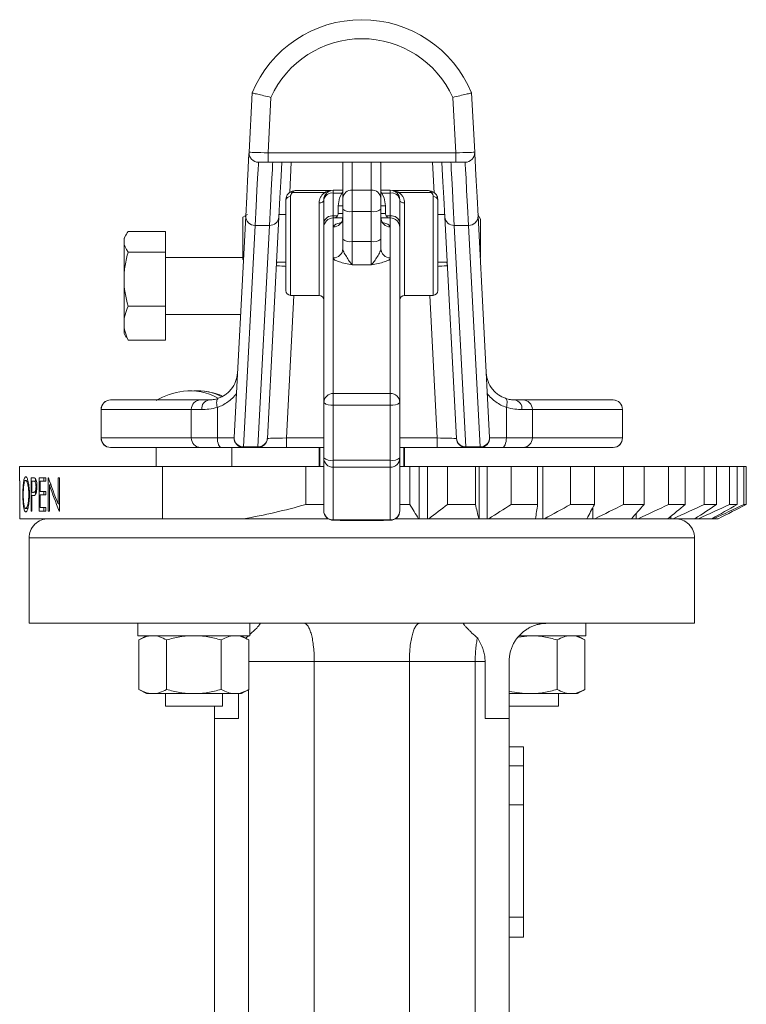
# Model space of a CAD drawing. Header units: millimetres. Extents: x 16 to 396, y -32 to 383.
# Tile 9 of 9: x 320 to 396, y 279 to 383. Entities that reach past the tile are written whole.
import ezdxf

# ---------------------------------------------------------------- set-up
doc = ezdxf.new("R2010")
doc.units = ezdxf.units.MM

msp = doc.modelspace()

# ---------------------------------------------------------------- linework, layer by layer
at = {"color": 7, "linetype": 'Continuous', "lineweight": 15}
for p, q in [((343.75, 368.67), (344.08, 374.91)), ((346.06, 374.45), (345.75, 368.62)), ((365.5, 368.62), (365.19, 374.45)), ((367.17, 374.91), (367.5, 368.67)), ((345.75, 368.62), (365.5, 368.62)), ((345.75, 367.62), (345.75, 368.62)), ((365.5, 367.62), (365.5, 368.62)), ((345.75, 367.62), (344.75, 367.62)), ((365.5, 367.62), (345.75, 367.62)), ((353.62, 367.32), (353.62, 367.62)), ((353.62, 363.82), (353.62, 367.32)), ((357.62, 367.62), (357.62, 367.32)), ((357.62, 367.32), (357.62, 363.82)), ((366.5, 367.62), (365.5, 367.62)), ((348.62, 364.64), (352.36, 364.64)), ((352.62, 364.38), (352.62, 364.67)), ((352.62, 364.67), (353.62, 364.67)), ((354.62, 364.69), (354.62, 362.45)), ((354.62, 364.69), (356.62, 364.69)), ((356.62, 362.45), (356.62, 364.69)), ((357.62, 364.67), (358.62, 364.67)), ((358.62, 364.38), (358.62, 364.67)), ((358.89, 364.64), (362.62, 364.64)), ((347.62, 354.12), (347.62, 363.64)), ((351.72, 364.44), (348.32, 364.44)), ((351.62, 361.27), (351.62, 363.67)), ((352.62, 364.38), (352.62, 361.98)), ((353.62, 362.7), (353.62, 363.82)), ((357.62, 363.82), (357.62, 362.7)), ((358.62, 361.98), (358.62, 364.38)), ((362.92, 364.44), (359.52, 364.44)), ((359.62, 363.67), (359.62, 361.27)), ((363.62, 363.64), (363.62, 354.12)), ((353.12, 363.03), (353.12, 362.23)), ((353.62, 359.54), (353.62, 362.7)), ((357.62, 362.7), (357.62, 359.54)), ((358.12, 362.23), (358.12, 363.03)), ((342.18, 338.67), (343.4, 361.96)), ((343.6, 362.12), (343.1, 361.83)), ((343.1, 357.41), (343.1, 361.83)), ((346.9, 361.86), (345.68, 338.57)), ((347.62, 362.12), (346.91, 362.12)), ((352.62, 361.76), (352.62, 360.81)), ((352.62, 361.76), (353.6, 361.76)), ((354.62, 362.45), (356.62, 362.45)), ((354.62, 362.45), (354.62, 359.28)), ((356.62, 359.28), (356.62, 362.45)), ((357.64, 361.76), (358.62, 361.76)), ((358.62, 360.81), (358.62, 361.76)), ((364.33, 362.12), (363.62, 362.12)), ((365.57, 338.57), (364.35, 361.86)), ((368.1, 361.62), (367.81, 362.12)), ((367.85, 361.96), (369.07, 338.67)), ((368.1, 361.62), (368.1, 357.62)), ((344.4, 360.98), (343.18, 337.69)), ((344.4, 360.98), (345.9, 360.98)), ((344.68, 337.69), (345.9, 360.98)), ((351.62, 361.27), (351.62, 360.76)), ((351.62, 342.34), (351.62, 360.76)), ((352.62, 360.81), (352.62, 357.56)), ((358.62, 357.56), (358.62, 360.81)), ((359.62, 360.76), (359.62, 361.27)), ((359.62, 360.76), (359.62, 342.34)), ((365.35, 360.98), (366.85, 360.98)), ((365.35, 360.98), (366.57, 337.69)), ((368.07, 337.69), (366.85, 360.98)), ((330.84, 360.04), (330.6, 359.62)), ((330.6, 359.62), (330.6, 359.26)), ((334.97, 360.33), (331.04, 360.33)), ((334.97, 360.33), (334.97, 358.18)), ((353.62, 358.53), (353.62, 359.54)), ((357.62, 359.54), (357.62, 358.53)), ((330.6, 359.26), (330.6, 355.33)), ((354.62, 359.28), (354.62, 356.84)), ((354.62, 359.28), (356.62, 359.28)), ((356.62, 356.84), (356.62, 359.28)), ((334.97, 358.18), (331.04, 358.18)), ((334.97, 358.18), (334.97, 352.47)), ((343.1, 357.62), (334.97, 357.62)), ((343.1, 357.41), (343.16, 357.37)), ((352.62, 357.56), (352.62, 343.3)), ((358.62, 343.3), (358.62, 357.56)), ((347.62, 357.12), (346.65, 357.12)), ((354.62, 356.84), (356.62, 356.84)), ((364.6, 357.12), (363.62, 357.12)), ((330.6, 355.33), (330.6, 350.69)), ((348.12, 353.62), (351.12, 353.62)), ((360.12, 353.62), (363.12, 353.62)), ((334.97, 352.47), (331.04, 352.47)), ((334.97, 352.47), (334.97, 348.9)), ((334.97, 351.62), (342.86, 351.62)), ((330.6, 350.69), (330.6, 349.62)), ((330.6, 349.62), (330.84, 349.2)), ((330.9, 349.23), (331.04, 348.9)), ((334.97, 348.9), (331.04, 348.9)), ((352.62, 342.08), (352.62, 343.3)), ((352.62, 343.3), (358.62, 343.3)), ((358.62, 342.08), (358.62, 343.3)), ((329.19, 342.62), (338.66, 342.62)), ((338.66, 342.62), (339.54, 342.62)), ((340.42, 341.84), (340.42, 338.62)), ((351.62, 336.53), (351.62, 342.34)), ((358.62, 342.08), (352.62, 342.08)), ((352.62, 342.08), (352.62, 336.28)), ((358.62, 336.28), (358.62, 342.08)), ((359.62, 342.34), (359.62, 336.53)), ((370.83, 341.84), (370.83, 338.62)), ((371.71, 342.62), (372.58, 342.62)), ((372.58, 342.62), (382.05, 342.62)), ((328.19, 341.62), (328.19, 338.62)), ((337.68, 341.62), (328.21, 341.62)), ((328.21, 341.62), (328.21, 338.62)), ((337.68, 341.62), (337.68, 338.62)), ((338.78, 341.62), (337.68, 341.62)), ((373.57, 341.62), (372.47, 341.62)), ((373.57, 341.62), (373.57, 338.62)), ((383.04, 341.62), (373.57, 341.62)), ((383.04, 338.62), (383.04, 341.62)), ((383.05, 338.62), (383.05, 341.62)), ((328.21, 338.62), (337.68, 338.62)), ((337.68, 338.62), (340.42, 338.62)), ((340.42, 338.62), (342.18, 338.62)), ((343.18, 337.69), (344.68, 337.69)), ((343.18, 337.69), (343.18, 337.62)), ((344.68, 337.69), (344.68, 337.62)), ((347.68, 337.62), (347.68, 338.62)), ((363.56, 337.62), (363.56, 338.62)), ((366.57, 337.69), (368.07, 337.69)), ((366.57, 337.62), (366.57, 337.69)), ((368.07, 337.62), (368.07, 337.69)), ((369.07, 338.62), (370.83, 338.62)), ((370.83, 338.62), (373.57, 338.62)), ((373.57, 338.62), (383.04, 338.62)), ((338.66, 337.62), (329.19, 337.62)), ((333.97, 337.62), (333.97, 335.62)), ((340.85, 337.62), (338.66, 337.62)), ((343.18, 337.62), (340.85, 337.62)), ((341.93, 335.62), (341.93, 337.62)), ((344.68, 337.62), (343.18, 337.62)), ((347.68, 337.62), (344.68, 337.62)), ((351.62, 337.62), (347.68, 337.62)), ((351.12, 335.62), (351.12, 337.62)), ((351.21, 337.62), (351.21, 335.62)), ((363.56, 337.62), (359.62, 337.62)), ((360.03, 335.62), (360.03, 337.62)), ((360.12, 337.62), (360.12, 335.62)), ((366.57, 337.62), (363.56, 337.62)), ((368.07, 337.62), (366.57, 337.62)), ((370.39, 337.62), (368.07, 337.62)), ((372.58, 337.62), (370.39, 337.62)), ((382.05, 337.62), (372.58, 337.62)), ((319.62, 335.62), (319.62, 334.12)), ((319.62, 335.62), (334.64, 335.62)), ((334.64, 335.62), (334.64, 330.12)), ((349.72, 335.62), (334.64, 335.62)), ((349.72, 335.62), (349.72, 331.62)), ((349.72, 335.62), (351.62, 335.62)), ((351.62, 330.99), (351.62, 336.53)), ((352.62, 336.28), (358.62, 336.28)), ((359.62, 336.53), (359.62, 330.99)), ((359.62, 335.62), (360.68, 335.62)), ((360.68, 335.62), (360.68, 331.62)), ((361.65, 335.62), (360.68, 335.62)), ((361.65, 335.62), (361.65, 330.12)), ((361.65, 335.62), (362.54, 335.62)), ((362.54, 335.62), (362.54, 330.12)), ((362.54, 335.62), (364.62, 335.62)), ((364.62, 335.62), (364.62, 331.62)), ((364.62, 335.62), (367.58, 335.62)), ((367.58, 335.62), (367.58, 331.62)), ((367.95, 335.62), (367.58, 335.62)), ((367.95, 335.62), (367.95, 330.12)), ((367.95, 335.62), (368.8, 335.62)), ((368.8, 335.62), (368.8, 330.12)), ((368.8, 335.62), (371.34, 335.62)), ((371.34, 335.62), (371.34, 331.62)), ((371.34, 335.62), (374.12, 335.62)), ((374.12, 335.62), (374.12, 331.62)), ((374.12, 335.62), (374.65, 335.62)), ((374.65, 335.62), (374.65, 330.12)), ((374.65, 335.62), (377.58, 335.62)), ((377.58, 335.62), (377.58, 331.62)), ((377.58, 335.62), (380.09, 335.62)), ((380.09, 335.62), (380.09, 331.62)), ((380.09, 335.62), (383.16, 335.62)), ((383.16, 335.62), (383.16, 331.62)), ((383.16, 335.62), (385.32, 335.62)), ((385.32, 335.62), (385.32, 331.62)), ((385.32, 335.62), (387.9, 335.62)), ((387.9, 335.62), (387.9, 331.62)), ((387.9, 335.62), (389.65, 335.62)), ((389.65, 335.62), (389.65, 331.62)), ((389.65, 335.62), (391.65, 335.62)), ((391.65, 335.62), (391.65, 331.62)), ((391.65, 335.62), (392.95, 335.62)), ((392.95, 335.62), (392.95, 331.62)), ((392.95, 335.62), (394.32, 335.62)), ((394.32, 335.62), (394.32, 331.62)), ((394.32, 335.62), (395.11, 335.62)), ((395.11, 335.62), (395.11, 331.62)), ((395.11, 335.62), (395.81, 335.62)), ((395.81, 335.62), (395.81, 331.62)), ((395.81, 335.62), (396.07, 335.62)), ((396.07, 335.62), (396.07, 331.62)), ((352.62, 335.53), (358.62, 335.53)), ((319.63, 334.12), (319.62, 334.12)), ((319.63, 334.12), (319.63, 330.12)), ((321.01, 334.43), (320.83, 334.43)), ((320.83, 334.43), (320.83, 330.93)), ((320.91, 332.9), (320.91, 334.07)), ((320.91, 334.07), (321.08, 334.07)), ((321.38, 334.07), (321.08, 334.07)), ((321.3, 334.07), (321.3, 334.29)), ((322.38, 334.43), (321.67, 334.43)), ((321.67, 334.43), (321.67, 330.93)), ((321.78, 332.99), (321.78, 334.07)), ((321.78, 334.07), (322.38, 334.07)), ((322.15, 334.07), (322.15, 334.43)), ((322.38, 334.07), (322.38, 334.43)), ((322.66, 334.43), (322.63, 334.43)), ((322.63, 334.43), (322.63, 330.93)), ((322.76, 330.93), (322.76, 333.68)), ((322.92, 333.68), (322.76, 333.68)), ((323.81, 334.43), (323.66, 334.43)), ((323.66, 334.43), (323.66, 331.68)), ((323.81, 330.93), (323.81, 334.43)), ((320.91, 330.93), (320.91, 332.55)), ((320.91, 332.55), (320.98, 332.55)), ((321.08, 332.9), (321.38, 332.9)), ((321.3, 332.71), (321.3, 332.9)), ((321.44, 333.49), (321.34, 333.49)), ((322.38, 332.99), (321.78, 332.99)), ((321.78, 331.29), (321.78, 332.64)), ((321.78, 332.64), (322.38, 332.64)), ((322.15, 332.64), (322.15, 332.99)), ((322.38, 332.64), (322.38, 332.99)), ((323.81, 331.68), (323.66, 331.68)), ((349.72, 331.62), (351.62, 331.62)), ((359.62, 331.62), (360.68, 331.62)), ((364.62, 331.62), (367.58, 331.62)), ((371.34, 331.62), (374.12, 331.62)), ((377.58, 331.62), (380.09, 331.62)), ((383.16, 331.62), (385.32, 331.62)), ((387.9, 331.62), (389.65, 331.62)), ((391.65, 331.62), (392.95, 331.62)), ((394.32, 331.62), (395.11, 331.62)), ((395.81, 331.62), (396.07, 331.62)), ((320.47, 331.2), (320.26, 331.2)), ((320.83, 330.93), (320.91, 330.93)), ((321.67, 330.93), (322.38, 330.93)), ((322.38, 331.29), (321.78, 331.29)), ((322.15, 330.93), (322.15, 331.29)), ((322.38, 330.93), (322.38, 331.29)), ((322.63, 330.93), (322.76, 330.93)), ((323.78, 330.93), (323.81, 330.93)), ((351.62, 330.96), (351.62, 330.99)), ((359.62, 330.99), (359.62, 330.96)), ((319.63, 330.12), (334.64, 330.12)), ((343.17, 330.12), (334.64, 330.12)), ((343.17, 330.12), (352.08, 330.12)), ((352.62, 329.99), (358.62, 329.99)), ((352.62, 329.99), (352.62, 329.96)), ((352.62, 329.96), (352.87, 329.96)), ((352.62, 329.96), (352.77, 329.96)), ((353.71, 329.95), (355.62, 329.92)), ((355.62, 329.92), (357.53, 329.95)), ((358.37, 329.96), (358.62, 329.96)), ((358.47, 329.96), (358.62, 329.96)), ((358.62, 329.96), (358.62, 329.99)), ((359.17, 330.12), (361.59, 330.12)), ((361.65, 330.12), (361.59, 330.12)), ((361.65, 330.12), (362.54, 330.12)), ((362.54, 330.12), (362.68, 330.12)), ((362.68, 330.12), (367.93, 330.12)), ((367.95, 330.12), (367.93, 330.12)), ((367.95, 330.12), (368.8, 330.12)), ((368.8, 330.12), (368.97, 330.12)), ((368.97, 330.12), (373.89, 330.12)), ((373.89, 330.12), (374.65, 330.12)), ((374.65, 330.12), (374.85, 330.12)), ((374.85, 330.12), (379.3, 330.12)), ((379.3, 330.12), (379.93, 330.12)), ((379.93, 330.12), (380.15, 330.12)), ((380.15, 330.12), (383.99, 330.12)), ((383.99, 330.12), (384.47, 330.12)), ((384.47, 330.12), (384.7, 330.12)), ((384.7, 330.12), (387.82, 330.12)), ((387.82, 330.12), (388.13, 330.12)), ((388.13, 330.12), (388.37, 330.12)), ((388.37, 330.12), (390.67, 330.12)), ((388.62, 330.12), (388.51, 330.12)), ((390.67, 330.12), (390.81, 330.12)), ((390.81, 330.12), (391.05, 330.12)), ((391.05, 330.12), (392.45, 330.12)), ((392.45, 330.12), (392.65, 330.12)), ((392.65, 330.12), (393.12, 330.12)), ((320.62, 328.12), (320.62, 319.12)), ((320.62, 328.12), (390.62, 328.12)), ((390.62, 319.12), (390.62, 328.12)), ((332.05, 319.12), (332.05, 317.82)), ((343.85, 317.82), (343.85, 319.12)), ((379.2, 317.82), (379.2, 319.12)), ((343.85, 317.82), (332.05, 317.82)), ((332.95, 317.82), (332.17, 317.37)), ((332.17, 312.17), (332.17, 317.37)), ((335.06, 312.17), (335.06, 317.37)), ((340.83, 312.17), (340.83, 317.37)), ((343.72, 317.37), (342.95, 317.82)), ((343.46, 317.61), (343.69, 317.82)), ((343.72, 312.17), (343.72, 317.37)), ((372.12, 317.68), (373.3, 317.82)), ((379.2, 317.82), (372.2, 317.82)), ((376.19, 312.17), (376.19, 317.37)), ((379.07, 317.37), (378.3, 317.82)), ((379.07, 312.17), (379.07, 317.37)), ((350.62, 315.12), (360.62, 315.12)), ((350.62, 231.07), (350.62, 315.12)), ((360.62, 315.12), (367.55, 315.12)), ((360.62, 315.12), (360.62, 231.07)), ((367.55, 232.26), (367.55, 315.12)), ((367.55, 315.12), (368.59, 315.12)), ((368.59, 315.12), (368.59, 309.12)), ((371.12, 309.12), (371.12, 315.12)), ((332.17, 312.17), (332.95, 311.72)), ((342.95, 311.72), (343.72, 312.17)), ((343.7, 232.26), (343.7, 312.15)), ((378.3, 311.72), (379.07, 312.17)), ((332.95, 311.72), (333.62, 311.72)), ((333.62, 311.72), (337.95, 311.72)), ((334.95, 311.72), (334.95, 310.42)), ((337.95, 311.72), (342.28, 311.72)), ((340.95, 310.42), (340.95, 311.72)), ((342.28, 311.72), (342.95, 311.72)), ((342.66, 309.12), (342.66, 311.72)), ((371.08, 311.72), (373.3, 311.72)), ((373.3, 311.72), (377.63, 311.72)), ((376.3, 310.42), (376.3, 311.72)), ((377.63, 311.72), (378.3, 311.72)), ((340.95, 310.42), (334.95, 310.42)), ((340.12, 310.42), (340.12, 309.12)), ((375.81, 310.42), (371.08, 310.42)), ((376.3, 310.42), (375.81, 310.42)), ((340.12, 255.12), (340.12, 309.12)), ((342.66, 309.12), (340.12, 309.12)), ((368.59, 309.12), (371.12, 309.12)), ((371.12, 309.12), (371.12, 233.07)), ((371.12, 306.12), (372.62, 306.12)), ((372.62, 304.12), (372.62, 306.12)), ((371.12, 304.12), (372.62, 304.12)), ((372.62, 300.04), (372.62, 304.12)), ((371.12, 300.04), (372.62, 300.04)), ((372.62, 288.2), (371.12, 288.2)), ((372.62, 286.12), (372.62, 288.2)), ((371.12, 286.12), (372.62, 286.12))]:
    msp.add_line(p, q, dxfattribs=at)
at = {"color": 8, "linetype": 'Continuous', "lineweight": 15}
for p, q in [((348.2, 367.62), (348.03, 364.44)), ((354.62, 367.62), (354.62, 364.69)), ((356.62, 364.69), (356.62, 367.62)), ((363.22, 364.37), (363.05, 367.62)), ((348.12, 364.01), (348.12, 353.62)), ((353.52, 364.38), (352.62, 364.38)), ((358.62, 364.38), (357.72, 364.38)), ((363.12, 353.62), (363.12, 364.01)), ((351.12, 353.62), (351.12, 363.34)), ((360.12, 363.34), (360.12, 353.62)), ((352.62, 361.76), (352.62, 361.98)), ((352.62, 361.98), (353.06, 361.98)), ((358.19, 361.98), (358.62, 361.98)), ((358.62, 361.76), (358.62, 361.98)), ((348.47, 353.62), (347.68, 338.62)), ((363.56, 338.62), (362.78, 353.62)), ((328.19, 341.62), (328.21, 341.62)), ((383.04, 341.62), (383.05, 341.62)), ((328.19, 338.62), (328.21, 338.62)), ((347.68, 338.62), (351.62, 338.62)), ((359.62, 338.62), (363.56, 338.62)), ((383.04, 338.62), (383.05, 338.62)), ((352.62, 335.53), (352.62, 336.28)), ((358.62, 335.53), (358.62, 336.28)), ((352.62, 335.53), (352.62, 329.99)), ((358.62, 329.99), (358.62, 335.53)), ((379.93, 331.31), (379.93, 330.12)), ((384.47, 330.66), (384.47, 330.12)), ((388.13, 330.38), (388.13, 330.12)), ((390.81, 330.21), (390.81, 330.12)), ((343.72, 315.12), (350.62, 315.12))]:
    msp.add_line(p, q, dxfattribs=at)
at = {"color": 7, "linetype": 'Continuous', "lineweight": 15, "flags": 128}
for points in [[(343.4, 361.96), (343.51, 364), (343.59, 365.67), (343.66, 366.98), (343.71, 367.92), (343.74, 368.48), (343.75, 368.67)], [(343.75, 368.67), (343.79, 368.67), (343.9, 368.67), (344.09, 368.66), (344.34, 368.66), (344.64, 368.65), (344.99, 368.64), (345.36, 368.63), (345.75, 368.62)], [(365.5, 368.62), (365.89, 368.63), (366.26, 368.64), (366.61, 368.65), (366.91, 368.66), (367.16, 368.66), (367.34, 368.67), (367.46, 368.67), (367.5, 368.67)], [(367.5, 368.67), (367.51, 368.48), (367.54, 367.92), (367.58, 366.98), (367.65, 365.67), (367.74, 364), (367.85, 361.96)], [(344.75, 367.62), (344.74, 367.43), (344.71, 366.87), (344.66, 365.94), (344.59, 364.65), (344.5, 362.99), (344.4, 360.98)], [(345.9, 360.98), (346.01, 362.99), (346.09, 364.65), (346.16, 365.94), (346.21, 366.87), (346.24, 367.43), (346.25, 367.62)], [(347.2, 367.62), (347.16, 366.88), (347.09, 365.57), (347.01, 363.89), (346.9, 361.86)], [(364.35, 361.86), (364.24, 363.89), (364.15, 365.57), (364.09, 366.88), (364.05, 367.62)], [(365, 367.62), (365.01, 367.43), (365.03, 366.87), (365.08, 365.94), (365.15, 364.65), (365.24, 362.99), (365.35, 360.98)], [(366.85, 360.98), (366.74, 362.99), (366.65, 364.65), (366.59, 365.94), (366.54, 366.87), (366.51, 367.43), (366.5, 367.62)], [(351.62, 363.65), (351.61, 363.59), (351.59, 363.53), (351.54, 363.48), (351.48, 363.43), (351.4, 363.39), (351.31, 363.36), (351.22, 363.34), (351.12, 363.34)], [(353.62, 364.53), (353.27, 363.88), (353.12, 363.03)], [(358.12, 363.03), (357.97, 363.88), (357.62, 364.53)], [(360.12, 363.34), (360.03, 363.34), (359.93, 363.36), (359.85, 363.39), (359.77, 363.43), (359.71, 363.48), (359.66, 363.53), (359.63, 363.59), (359.62, 363.65)], [(340.52, 342.79), (340.46, 342.75), (340.41, 342.68), (340.37, 342.58), (340.35, 342.47), (340.34, 342.33), (340.35, 342.18), (340.38, 342.01), (340.42, 341.84)], [(370.72, 342.79), (370.79, 342.75), (370.84, 342.68), (370.88, 342.58), (370.9, 342.47), (370.9, 342.33), (370.89, 342.18), (370.87, 342.01), (370.83, 341.84)], [(340.85, 337.62), (340.77, 337.64), (340.69, 337.7), (340.61, 337.79), (340.55, 337.91), (340.49, 338.06), (340.45, 338.24), (340.43, 338.42), (340.42, 338.62)], [(345.68, 338.57), (345.72, 338.57), (345.83, 338.57), (346.02, 338.58), (346.27, 338.58), (346.57, 338.59), (346.92, 338.6), (347.29, 338.61), (347.68, 338.62)], [(363.56, 338.62), (363.91, 338.61), (364.25, 338.6), (364.57, 338.59), (364.85, 338.59), (365.1, 338.58), (365.3, 338.57), (365.45, 338.57), (365.54, 338.57), (365.57, 338.57)], [(370.83, 338.62), (370.82, 338.42), (370.79, 338.24), (370.75, 338.06), (370.7, 337.91), (370.63, 337.79), (370.56, 337.7), (370.48, 337.64), (370.39, 337.62)]]:
    msp.add_lwpolyline(points, dxfattribs=at)
at = {"color": 8, "linetype": 'Continuous', "lineweight": 15, "flags": 128}
for points in [[(353.12, 363.03), (353.27, 363.03), (353.62, 363.04)], [(357.62, 363.04), (357.97, 363.03), (358.12, 363.03)], [(353.12, 362.23), (353.27, 362.23), (353.62, 362.24)], [(357.62, 362.24), (357.97, 362.23), (358.12, 362.23)], [(346.63, 356.72), (346.67, 356.72), (346.78, 356.72), (346.97, 356.71), (347.21, 356.69), (347.52, 356.68), (347.62, 356.67)], [(363.62, 356.67), (363.73, 356.68), (364.03, 356.69), (364.28, 356.71), (364.47, 356.72), (364.58, 356.72), (364.62, 356.72)]]:
    msp.add_lwpolyline(points, dxfattribs=at)
at = {"color": 7, "linetype": 'Continuous', "lineweight": 15}
for centre, radius, start, end in [((355.62, 370.12), 12.5, 22.5335, 157.4665), ((355.62, 370.12), 10.5, 24.3327, 155.6673), ((344.75, 368.62), 1, 177, 270), ((366.5, 368.62), 1, 270, 3), ((352.62, 363.67), 1, 89.9992, 180), ((354.56, 363.75), 0.941, 86.2664, 175.7006), ((356.68, 363.75), 0.941, 4.2994, 93.7336), ((358.62, 363.67), 1, 360, 90.0008), ((348.07, 363.56), 0.449, 82.5513, 169.7883), ((348.17, 364.19), 0.289, 58.9957, 121.6361), ((352.5, 363.5), 0.893, 82.0477, 168.7798), ((358.75, 363.5), 0.893, 11.2202, 97.9523), ((363.07, 364.19), 0.289, 58.3639, 121.0043), ((363.18, 363.56), 0.449, 10.2117, 97.4487), ((354.39, 363.62), 1.2, 230.3096, 281.2457), ((356.86, 363.62), 1.2, 258.7543, 309.6904), ((344.37, 361.95), 0.972, 179.1656, 271.5683), ((345.94, 361.94), 0.965, 267.7675, 355.086), ((352.5, 361.1), 0.893, 82.0468, 168.7795), ((352.64, 361.8), 0.984, 269.0654, 359.0332), ((358.61, 361.8), 0.984, 180.9668, 270.9346), ((358.75, 361.1), 0.893, 11.2205, 97.9532), ((365.31, 361.94), 0.965, 184.914, 272.2325), ((366.88, 361.95), 0.972, 268.4317, 0.8344), ((354.39, 360.46), 1.2, 230.3096, 281.2457), ((356.86, 360.46), 1.2, 258.7543, 309.6904), ((352.64, 358.54), 0.984, 269.0642, 359.0335), ((358.61, 358.54), 0.984, 180.9665, 270.9358), ((348.63, 356.62), 2, 165.2089, 177), ((362.62, 356.62), 2, 3, 14.7911), ((348.12, 354.12), 0.5, 180, 270), ((351.12, 353.12), 0.5, 0, 90), ((360.12, 353.12), 0.5, 90, 180), ((363.12, 354.12), 0.5, 270, 0), ((337.95, 335.62), 8, 97.8815, 119.8347), ((337.61, 337.85), 5.74, 60.4662, 97.627), ((338.26, 337.84), 5.75, 63.7234, 93.1188), ((337.95, 335.62), 8, 68.3865, 82.1185), ((352.61, 342.32), 0.984, 89.0646, 179.0331), ((358.64, 342.32), 0.984, 0.9669, 90.9354), ((329.19, 341.62), 1, 90, 180), ((329.2, 341.63), 0.991, 90.5259, 180.5172), ((338.67, 341.63), 0.991, 90.5259, 180.5172), ((339.68, 341.72), 0.906, 98.6803, 186.6152), ((352.39, 343.26), 1.2, 230.3062, 281.2491), ((358.86, 343.26), 1.2, 258.7509, 309.6938), ((371.57, 341.72), 0.906, 353.3848, 81.3197), ((372.57, 341.63), 0.991, 359.4828, 89.4741), ((382.05, 341.62), 1, 0, 90), ((382.05, 341.63), 0.991, 359.4828, 89.4741), ((329.19, 338.62), 1, 180, 270), ((329.2, 338.61), 0.991, 179.4824, 269.4736), ((338.67, 338.61), 0.991, 179.4824, 269.4736), ((343.15, 338.66), 0.972, 179.1672, 271.5666), ((343.18, 338.62), 1, 177, 270), ((344.72, 338.65), 0.965, 267.7689, 355.0855), ((344.68, 338.62), 1, 270, 357), ((366.53, 338.65), 0.965, 184.9145, 272.2311), ((366.57, 338.62), 1, 183, 270), ((368.1, 338.66), 0.972, 268.4334, 0.8328), ((368.07, 338.62), 1, 270, 3), ((372.57, 338.61), 0.991, 270.5264, 0.5176), ((382.05, 338.62), 1, 270, 0), ((382.05, 338.61), 0.991, 270.5264, 0.5176), ((352.62, 336.53), 1, 180, 270), ((352.39, 337.45), 1.2, 230.3096, 281.2457), ((358.62, 336.53), 1, 270, 360), ((358.86, 337.45), 1.2, 258.7543, 309.6904), ((352.62, 330.96), 1, 180, 270.0008), ((358.62, 330.96), 1, 269.9992, 0)]:
    msp.add_arc(centre, radius, start, end, dxfattribs=at)
at = {"color": 8, "linetype": 'Continuous', "lineweight": 15}
for centre, start, end in [((351.88, 364.74), 241.905, 279.6385), ((359.36, 364.74), 260.3615, 298.095)]:
    msp.add_arc(centre, 0.342, start, end, dxfattribs=at)
at = {"color": 7, "linetype": 'Continuous', "lineweight": 15}
for centre, major_axis, ratio, start_param, end_param in [((354.62, 367.32), (1, 0), 0.933979, 2.810008, 3.141593), ((356.62, 367.32), (1, 0), 0.933979, 0, 0.331585), ((348.62, 363.64), (0.71, -0.707), 0.997229, 2.352726, 2.996227), ((348.62, 363.64), (-0.004, 1), 0.499987, 6.275786, 6.919287), ((362.62, 363.64), (0.71, 0.707), 0.997229, 0.145365, 0.788867), ((362.62, 363.64), (0.004, 1), 0.499987, 5.647083, 6.290584), ((352.62, 360.76), (0, 1), 0.999285, 0, 1.570796), ((358.62, 360.76), (0, 1), 0.999285, 4.712389, 6.283185), ((355.62, 338.68), (-23.12, 39.78), 0.693711, 1.286686, 1.351488), ((355.62, 338.22), (-23.12, 39.78), 0.693665, 1.293774, 1.358479), ((355.62, 332.88), (36, -0.14), 0.01197, 3.409664, 3.426698), ((352.62, 330.99), (1, 0), 0.998046, 3.141593, 4.712389), ((358.62, 330.99), (1, 0), 0.998046, 4.712389, 6.283185)]:
    msp.add_ellipse(centre, major_axis=major_axis, ratio=ratio, start_param=start_param, end_param=end_param, dxfattribs=at)
at = {"color": 8, "linetype": 'Continuous', "lineweight": 15}
for centre, major_axis, start_param, end_param in [((352.62, 363.64), (1.5, -0.01), 1.809492, 2.218737), ((358.62, 363.64), (1.5, 0.01), 0.922856, 1.332101)]:
    msp.add_ellipse(centre, major_axis=major_axis, ratio=0.66664, start_param=start_param, end_param=end_param, dxfattribs=at)
at = {"color": 7, "linetype": 'Continuous', "lineweight": 15}
for points, knots in [([(344.08, 374.91), (344.08, 374.91), (344.09, 374.91), (344.14, 374.9), (344.18, 374.89), (344.28, 374.86), (344.34, 374.85), (344.49, 374.82), (344.57, 374.8), (344.85, 374.73), (345.07, 374.68), (345.54, 374.57), (345.8, 374.51), (346.06, 374.45)], [0, 0, 0, 0, 0.125, 0.125, 0.25, 0.25, 0.375, 0.375, 0.5, 0.5, 0.75, 0.75, 1, 1, 1, 1]), ([(367.17, 374.91), (367.17, 374.91), (367.16, 374.91), (367.11, 374.9), (367.07, 374.89), (366.97, 374.86), (366.9, 374.85), (366.76, 374.82), (366.68, 374.8), (366.4, 374.73), (366.18, 374.68), (365.71, 374.57), (365.45, 374.51), (365.19, 374.45)], [0, 0, 0, 0, 0.125, 0.125, 0.25, 0.25, 0.375, 0.375, 0.5, 0.5, 0.75, 0.75, 1, 1, 1, 1]), ([(347.62, 363.64), (347.62, 363.79), (347.66, 363.94), (347.79, 364.22), (347.89, 364.34), (348.02, 364.44)], [0, 0, 0, 0, 0.5, 0.5, 1, 1, 1, 1]), ([(348.32, 364.44), (348.25, 364.38), (348.2, 364.31), (348.14, 364.17), (348.12, 364.09), (348.12, 364.01)], [0, 0, 0, 0, 0.5, 0.5, 1, 1, 1, 1]), ([(351.12, 363.34), (351.12, 363.45), (351.14, 363.56), (351.19, 363.77), (351.23, 363.87), (351.34, 364.05), (351.4, 364.14), (351.54, 364.3), (351.63, 364.37), (351.72, 364.44)], [0, 0, 0, 0, 0.25, 0.25, 0.5, 0.5, 0.75, 0.75, 1, 1, 1, 1]), ([(359.52, 364.44), (359.62, 364.37), (359.7, 364.3), (359.85, 364.14), (359.91, 364.05), (360.01, 363.87), (360.05, 363.77), (360.11, 363.56), (360.12, 363.45), (360.12, 363.34)], [0, 0, 0, 0, 0.25, 0.25, 0.5, 0.5, 0.75, 0.75, 1, 1, 1, 1]), ([(363.12, 364.01), (363.12, 364.09), (363.11, 364.17), (363.04, 364.31), (362.99, 364.38), (362.92, 364.44)], [0, 0, 0, 0, 0.5, 0.5, 1, 1, 1, 1]), ([(363.22, 364.44), (363.29, 364.39), (363.35, 364.33), (363.44, 364.21), (363.49, 364.15), (363.59, 363.94), (363.62, 363.79), (363.62, 363.64)], [0, 0, 0, 0, 0.25, 0.25, 0.5, 0.5, 1, 1, 1, 1]), ([(353.12, 362.23), (353.12, 362.2), (353.13, 362.13), (353.08, 362), (353, 361.89), (352.91, 361.81), (352.85, 361.78), (352.83, 361.77)], [0, 0, 0, 0, 0.110317, 0.409859, 0.650168, 0.852716, 1, 1, 1, 1]), ([(353.6, 361.77), (353.6, 361.69), (353.61, 361.5), (353.48, 361.29), (353.36, 361.17), (353.34, 361.17), (353.33, 361.16)], [0, 0, 0, 0, 0.235284, 0.54479, 0.793556, 1, 1, 1, 1]), ([(357.91, 361.16), (357.91, 361.16), (357.93, 361.15), (357.87, 361.18), (357.75, 361.32), (357.62, 361.56), (357.64, 361.73), (357.65, 361.79)], [0, 0, 0, 0, 0.002222, 0.221529, 0.492967, 0.846115, 1, 1, 1, 1]), ([(358.42, 361.77), (358.41, 361.77), (358.36, 361.79), (358.27, 361.87), (358.17, 362), (358.13, 362.13), (358.12, 362.21), (358.12, 362.23)], [0, 0, 0, 0, 0.0252, 0.303651, 0.586164, 0.895181, 1, 1, 1, 1]), ([(330.6, 359.26), (330.6, 359.35), (330.61, 359.44), (330.65, 359.62), (330.68, 359.71), (330.8, 359.98), (330.91, 360.16), (331.04, 360.33)], [0, 0, 0, 0, 0.25, 0.25, 0.5, 0.5, 1, 1, 1, 1]), ([(353.62, 358.53), (353.62, 358.39), (353.69, 358.24), (353.87, 357.91), (353.97, 357.74), (354.17, 357.41), (354.26, 357.26), (354.4, 357.07), (354.44, 357.01), (354.53, 356.91), (354.58, 356.87), (354.62, 356.84)], [0, 0, 0, 0, 0.25, 0.25, 0.5, 0.5, 0.75, 0.75, 0.875, 0.875, 1, 1, 1, 1]), ([(357.62, 358.53), (357.62, 358.39), (357.55, 358.24), (357.38, 357.91), (357.28, 357.74), (357.08, 357.41), (356.99, 357.26), (356.85, 357.07), (356.8, 357.01), (356.71, 356.91), (356.67, 356.87), (356.62, 356.84)], [0, 0, 0, 0, 0.25, 0.25, 0.5, 0.5, 0.75, 0.75, 0.875, 0.875, 1, 1, 1, 1]), ([(330.6, 355.33), (330.6, 355.57), (330.61, 355.81), (330.65, 356.3), (330.68, 356.53), (330.8, 357.25), (330.91, 357.72), (331.04, 358.18)], [0, 0, 0, 0, 0.25, 0.25, 0.5, 0.5, 1, 1, 1, 1]), ([(352.62, 357.56), (352.62, 357.52), (352.64, 357.48), (352.7, 357.41), (352.74, 357.37), (352.85, 357.3), (352.92, 357.27), (353.07, 357.2), (353.16, 357.17), (353.45, 357.08), (353.66, 357.03), (354.13, 356.93), (354.38, 356.89), (354.62, 356.84)], [0, 0, 0, 0, 0.125, 0.125, 0.25, 0.25, 0.375, 0.375, 0.5, 0.5, 0.75, 0.75, 1, 1, 1, 1]), ([(358.62, 357.56), (358.62, 357.52), (358.61, 357.48), (358.55, 357.41), (358.51, 357.37), (358.39, 357.3), (358.33, 357.27), (358.17, 357.2), (358.08, 357.17), (357.8, 357.08), (357.58, 357.03), (357.12, 356.93), (356.87, 356.89), (356.62, 356.84)], [0, 0, 0, 0, 0.125, 0.125, 0.25, 0.25, 0.375, 0.375, 0.5, 0.5, 0.75, 0.75, 1, 1, 1, 1]), ([(331.04, 352.47), (330.91, 352.18), (330.8, 351.88), (330.64, 351.29), (330.6, 350.99), (330.6, 350.69)], [0, 0, 0, 0, 0.5, 0.5, 1, 1, 1, 1]), ([(330.6, 350.69), (330.6, 350.38), (330.64, 350.08), (330.8, 349.48), (330.91, 349.19), (331.04, 348.9)], [0, 0, 0, 0, 0.5, 0.5, 1, 1, 1, 1]), ([(340.52, 342.79), (340.78, 342.88), (341.03, 343), (341.37, 343.24), (341.49, 343.33), (341.7, 343.53), (341.8, 343.64), (342.07, 343.99), (342.23, 344.26), (342.45, 344.83), (342.52, 345.14), (342.53, 345.46)], [0, 0, 0, 0, 0.25, 0.25, 0.375, 0.375, 0.5, 0.5, 0.75, 0.75, 1, 1, 1, 1]), ([(368.71, 345.46), (368.73, 345.14), (368.8, 344.83), (369.02, 344.26), (369.17, 343.99), (369.45, 343.64), (369.55, 343.53), (369.76, 343.33), (369.87, 343.24), (370.22, 343), (370.47, 342.88), (370.72, 342.79)], [0, 0, 0, 0, 0.25, 0.25, 0.5, 0.5, 0.625, 0.625, 0.75, 0.75, 1, 1, 1, 1]), ([(342.42, 343.3), (342.29, 343.12), (342.15, 342.96), (341.85, 342.66), (341.68, 342.53), (341.17, 342.16), (340.81, 341.97), (340.42, 341.84)], [0, 0, 0, 0, 0.25, 0.25, 0.5, 0.5, 1, 1, 1, 1]), ([(370.83, 341.84), (370.44, 341.97), (370.07, 342.16), (369.56, 342.53), (369.4, 342.66), (369.1, 342.96), (368.95, 343.12), (368.83, 343.3)], [0, 0, 0, 0, 0.5, 0.5, 0.75, 0.75, 1, 1, 1, 1]), ([(340.42, 341.84), (340.11, 341.76), (339.82, 341.7), (339.26, 341.63), (339, 341.62), (338.78, 341.62)], [0, 0, 0, 0, 0.5, 0.5, 1, 1, 1, 1]), ([(339.54, 342.62), (339.67, 342.62), (339.82, 342.63), (340.15, 342.68), (340.33, 342.72), (340.52, 342.79)], [0, 0, 0, 0, 0.5, 0.5, 1, 1, 1, 1]), ([(370.72, 342.79), (370.92, 342.72), (371.1, 342.68), (371.43, 342.63), (371.58, 342.62), (371.71, 342.62)], [0, 0, 0, 0, 0.5, 0.5, 1, 1, 1, 1]), ([(372.47, 341.62), (372.24, 341.62), (371.99, 341.63), (371.44, 341.7), (371.14, 341.76), (370.83, 341.84)], [0, 0, 0, 0, 0.5, 0.5, 1, 1, 1, 1]), ([(320.25, 334.52), (320.24, 334.52), (320.23, 334.52), (320.21, 334.51), (320.2, 334.5), (320.17, 334.46), (320.15, 334.43), (320.11, 334.33), (320.09, 334.28), (320.06, 334.14), (320.05, 334.06), (320.02, 333.89), (320.01, 333.8), (319.99, 333.6), (319.98, 333.49), (319.97, 333.26), (319.96, 333.15), (319.96, 332.97), (319.96, 332.91), (319.96, 332.79), (319.96, 332.73), (319.96, 332.66)], [0, 0, 0, 0, 0.0625, 0.0625, 0.125, 0.125, 0.25, 0.25, 0.375, 0.375, 0.5, 0.5, 0.625, 0.625, 0.75, 0.75, 0.875, 0.875, 0.9375, 0.9375, 1, 1, 1, 1]), ([(320, 332.67), (320, 332.77), (320, 332.86), (320.01, 333.06), (320.01, 333.16), (320.02, 333.34), (320.03, 333.42), (320.05, 333.59), (320.06, 333.66), (320.09, 333.87), (320.12, 333.97), (320.17, 334.08), (320.18, 334.11), (320.22, 334.15), (320.24, 334.16), (320.26, 334.16)], [0, 0, 0, 0, 0.125, 0.125, 0.25, 0.25, 0.375, 0.375, 0.5, 0.5, 0.75, 0.75, 0.875, 0.875, 1, 1, 1, 1]), ([(320.65, 332.68), (320.65, 332.74), (320.65, 332.8), (320.65, 332.93), (320.64, 332.99), (320.64, 333.16), (320.63, 333.28), (320.61, 333.51), (320.59, 333.62), (320.56, 333.82), (320.54, 333.91), (320.5, 334.08), (320.48, 334.16), (320.44, 334.29), (320.42, 334.35), (320.37, 334.44), (320.35, 334.47), (320.3, 334.51), (320.28, 334.52), (320.25, 334.52)], [0, 0, 0, 0, 0.0625, 0.0625, 0.125, 0.125, 0.25, 0.25, 0.375, 0.375, 0.5, 0.5, 0.625, 0.625, 0.75, 0.75, 0.875, 0.875, 1, 1, 1, 1]), ([(320.26, 334.16), (320.27, 334.16), (320.29, 334.15), (320.33, 334.12), (320.35, 334.09), (320.39, 334.02), (320.41, 333.97), (320.44, 333.87), (320.46, 333.81), (320.49, 333.68), (320.5, 333.6), (320.53, 333.44), (320.54, 333.35), (320.56, 333.17), (320.57, 333.08), (320.57, 332.88), (320.58, 332.78), (320.58, 332.68)], [0, 0, 0, 0, 0.125, 0.125, 0.25, 0.25, 0.375, 0.375, 0.5, 0.5, 0.625, 0.625, 0.75, 0.75, 0.875, 0.875, 1, 1, 1, 1]), ([(321.24, 334.38), (321.2, 334.41), (321.16, 334.42), (321.08, 334.43), (321.05, 334.43), (321.01, 334.43)], [0, 0, 0, 0, 0.5, 0.5, 1, 1, 1, 1]), ([(321.08, 334.07), (321.11, 334.07), (321.14, 334.07), (321.2, 334.05), (321.23, 334.03), (321.28, 333.94), (321.3, 333.86), (321.33, 333.73), (321.33, 333.69), (321.34, 333.59), (321.34, 333.54), (321.34, 333.49)], [0, 0, 0, 0, 0.25, 0.25, 0.5, 0.5, 0.75, 0.75, 0.875, 0.875, 1, 1, 1, 1]), ([(321.44, 333.49), (321.44, 333.59), (321.44, 333.69), (321.42, 333.88), (321.41, 333.97), (321.37, 334.13), (321.35, 334.2), (321.31, 334.29), (321.29, 334.31), (321.27, 334.35), (321.25, 334.36), (321.24, 334.38)], [0, 0, 0, 0, 0.25, 0.25, 0.5, 0.5, 0.75, 0.75, 0.875, 0.875, 1, 1, 1, 1]), ([(319.96, 332.66), (319.96, 332.6), (319.96, 332.54), (319.96, 332.42), (319.96, 332.36), (319.96, 332.19), (319.97, 332.07), (319.98, 331.85), (319.99, 331.74), (320.01, 331.54), (320.02, 331.45), (320.05, 331.28), (320.06, 331.2), (320.1, 331.07), (320.11, 331.01), (320.15, 330.93), (320.17, 330.89), (320.2, 330.86), (320.21, 330.85), (320.24, 330.84), (320.25, 330.84), (320.26, 330.84)], [0, 0, 0, 0, 0.0625, 0.0625, 0.125, 0.125, 0.25, 0.25, 0.375, 0.375, 0.5, 0.5, 0.625, 0.625, 0.75, 0.75, 0.875, 0.875, 0.9375, 0.9375, 1, 1, 1, 1]), ([(320.26, 331.2), (320.24, 331.2), (320.22, 331.21), (320.19, 331.24), (320.17, 331.27), (320.12, 331.37), (320.09, 331.48), (320.06, 331.68), (320.05, 331.75), (320.03, 331.91), (320.02, 332), (320.01, 332.18), (320.01, 332.27), (320, 332.42), (320, 332.47), (320, 332.57), (320, 332.62), (320, 332.67)], [0, 0, 0, 0, 0.125, 0.125, 0.25, 0.25, 0.5, 0.5, 0.625, 0.625, 0.75, 0.75, 0.875, 0.875, 0.9375, 0.9375, 1, 1, 1, 1]), ([(320.26, 330.84), (320.27, 330.84), (320.28, 330.84), (320.3, 330.85), (320.32, 330.86), (320.35, 330.89), (320.37, 330.93), (320.42, 331.02), (320.44, 331.07), (320.49, 331.21), (320.51, 331.29), (320.54, 331.46), (320.56, 331.55), (320.59, 331.75), (320.61, 331.86), (320.63, 332.08), (320.64, 332.2), (320.64, 332.38), (320.65, 332.44), (320.65, 332.56), (320.65, 332.62), (320.65, 332.68)], [0, 0, 0, 0, 0.0625, 0.0625, 0.125, 0.125, 0.25, 0.25, 0.375, 0.375, 0.5, 0.5, 0.625, 0.625, 0.75, 0.75, 0.875, 0.875, 0.9375, 0.9375, 1, 1, 1, 1]), ([(320.58, 332.68), (320.58, 332.58), (320.57, 332.48), (320.57, 332.29), (320.56, 332.19), (320.54, 332.01), (320.53, 331.92), (320.51, 331.76), (320.49, 331.68), (320.44, 331.48), (320.41, 331.37), (320.35, 331.27), (320.33, 331.24), (320.29, 331.21), (320.27, 331.2), (320.26, 331.2)], [0, 0, 0, 0, 0.125, 0.125, 0.25, 0.25, 0.375, 0.375, 0.5, 0.5, 0.75, 0.75, 0.875, 0.875, 1, 1, 1, 1]), ([(320.98, 332.55), (321.02, 332.55), (321.06, 332.55), (321.14, 332.56), (321.19, 332.57), (321.23, 332.6)], [0, 0, 0, 0, 0.5, 0.5, 1, 1, 1, 1]), ([(321.34, 333.49), (321.34, 333.44), (321.34, 333.39), (321.33, 333.29), (321.33, 333.24), (321.31, 333.15), (321.3, 333.11), (321.28, 333.04), (321.27, 333.01), (321.22, 332.94), (321.19, 332.92), (321.13, 332.9), (321.11, 332.9), (321.08, 332.9)], [0, 0, 0, 0, 0.125, 0.125, 0.25, 0.25, 0.375, 0.375, 0.5, 0.5, 0.75, 0.75, 1, 1, 1, 1]), ([(321.23, 332.6), (321.26, 332.63), (321.29, 332.66), (321.34, 332.77), (321.36, 332.83), (321.4, 333), (321.42, 333.09), (321.44, 333.29), (321.44, 333.39), (321.44, 333.49)], [0, 0, 0, 0, 0.25, 0.25, 0.5, 0.5, 0.75, 0.75, 1, 1, 1, 1]), ([(343.17, 330.12), (344.27, 330.31), (345.36, 330.53), (347.55, 331.03), (348.64, 331.31), (349.72, 331.62)], [0, 0, 0, 0, 0.5, 0.5, 1, 1, 1, 1]), ([(320.62, 328.12), (320.62, 328.36), (320.67, 328.61), (320.86, 329.1), (321.01, 329.34), (321.4, 329.73), (321.64, 329.88), (322.13, 330.08), (322.39, 330.12), (322.62, 330.12)], [0, 0, 0, 0, 0.25, 0.25, 0.5, 0.5, 0.75, 0.75, 1, 1, 1, 1]), ([(353.71, 329.95), (353.61, 329.95), (353.53, 329.95), (353.37, 329.95), (353.3, 329.95), (353.11, 329.96), (352.99, 329.96), (352.77, 329.96)], [0, 0, 0, 0, 0.5, 0.5, 0.75, 0.75, 1, 1, 1, 1]), ([(358.47, 329.96), (358.26, 329.96), (358.13, 329.96), (357.94, 329.95), (357.88, 329.95), (357.71, 329.95), (357.63, 329.95), (357.53, 329.95)], [0, 0, 0, 0, 0.25, 0.25, 0.5, 0.5, 1, 1, 1, 1]), ([(390.62, 328.12), (390.62, 328.36), (390.58, 328.61), (390.39, 329.1), (390.23, 329.34), (389.84, 329.73), (389.61, 329.88), (389.11, 330.08), (388.86, 330.12), (388.62, 330.12)], [0, 0, 0, 0, 0.25, 0.25, 0.5, 0.5, 0.75, 0.75, 1, 1, 1, 1]), ([(320.62, 319.12), (320.62, 319.12), (320.85, 319.12), (321.74, 319.12), (322.41, 319.12), (324.16, 319.12), (325.25, 319.12), (327.79, 319.12), (329.25, 319.12), (332.49, 319.12), (334.27, 319.12), (338.08, 319.12), (340.11, 319.12), (344.35, 319.12), (346.55, 319.12), (351.04, 319.12), (353.33, 319.12), (357.91, 319.12), (360.2, 319.12), (364.7, 319.12), (366.9, 319.12), (371.13, 319.12), (373.16, 319.12), (376.97, 319.12), (378.75, 319.12), (381.99, 319.12), (383.45, 319.12), (386, 319.12), (387.08, 319.12), (388.84, 319.12), (389.5, 319.12), (390.4, 319.12), (390.62, 319.12), (390.62, 319.12)], [0, 0, 0, 0, 0.0625, 0.0625, 0.125, 0.125, 0.1875, 0.1875, 0.25, 0.25, 0.3125, 0.3125, 0.375, 0.375, 0.4375, 0.4375, 0.5, 0.5, 0.5625, 0.5625, 0.625, 0.625, 0.6875, 0.6875, 0.75, 0.75, 0.8125, 0.8125, 0.875, 0.875, 0.9375, 0.9375, 1, 1, 1, 1]), ([(343.85, 317.96), (344.11, 318.2), (344.58, 318.61), (344.9, 319.03), (344.93, 319.09), (344.94, 319.12)], [0, 0, 0, 0, 0.394426, 0.69769, 1, 1, 1, 1]), ([(350.62, 315.12), (350.62, 315.18), (350.62, 315.31), (350.62, 315.51), (350.61, 315.7), (350.6, 315.9), (350.59, 316.09), (350.58, 316.28), (350.56, 316.47), (350.52, 316.83), (350.45, 317.35), (350.32, 317.95), (350.15, 318.46), (350, 318.77), (349.86, 318.95), (349.77, 319.04), (349.66, 319.11), (349.59, 319.11), (349.55, 319.12)], [0, 0, 0, 0, 0.030381, 0.060867, 0.091465, 0.122178, 0.153012, 0.183972, 0.215063, 0.24629, 0.367295, 0.494508, 0.613702, 0.745974, 0.805921, 0.87283, 0.925832, 1, 1, 1, 1]), ([(361.7, 319.12), (361.68, 319.12), (361.64, 319.12), (361.6, 319.1), (361.55, 319.09), (361.52, 319.07), (361.46, 319.03), (361.38, 318.95), (361.25, 318.77), (361.09, 318.46), (360.93, 317.95), (360.8, 317.35), (360.71, 316.77), (360.67, 316.28), (360.64, 315.9), (360.63, 315.51), (360.62, 315.25), (360.62, 315.12)], [0, 0, 0, 0, 0.03222, 0.061052, 0.086496, 0.108551, 0.127217, 0.194124, 0.254078, 0.38635, 0.505553, 0.632765, 0.75378, 0.816078, 0.877854, 0.939148, 1, 1, 1, 1]), ([(367.78, 317.61), (367.73, 317.65), (367.62, 317.74), (367.46, 317.87), (367.31, 318), (367.13, 318.17), (366.92, 318.38), (366.72, 318.58), (366.58, 318.74), (366.47, 318.87), (366.4, 318.97), (366.34, 319.04), (366.31, 319.1), (366.3, 319.11), (366.3, 319.12)], [0, 0, 0, 0, 0.060815, 0.122506, 0.185114, 0.248675, 0.3746, 0.498055, 0.587782, 0.674865, 0.759454, 0.841717, 0.921833, 1, 1, 1, 1]), ([(371.12, 315.12), (371.12, 315.19), (371.13, 315.32), (371.14, 315.51), (371.17, 315.71), (371.21, 315.97), (371.29, 316.29), (371.42, 316.66), (371.59, 317.01), (371.86, 317.46), (372.28, 317.97), (372.79, 318.39), (373.24, 318.66), (373.6, 318.83), (373.98, 318.96), (374.31, 319.04), (374.61, 319.09), (374.87, 319.11), (375.04, 319.12), (375.12, 319.12)], [0, 0, 0, 0, 0.031238, 0.062427, 0.09365, 0.124991, 0.187385, 0.250178, 0.312399, 0.374941, 0.50022, 0.62519, 0.687801, 0.750197, 0.812804, 0.875544, 0.916757, 0.958187, 1, 1, 1, 1]), ([(333.62, 317.82), (333.49, 317.82), (333.37, 317.81), (333.13, 317.77), (333.01, 317.74), (332.65, 317.62), (332.41, 317.51), (332.17, 317.37)], [0, 0, 0, 0, 0.25, 0.25, 0.5, 0.5, 1, 1, 1, 1]), ([(335.06, 317.37), (335.53, 317.51), (336.01, 317.62), (336.97, 317.78), (337.46, 317.82), (337.95, 317.82)], [0, 0, 0, 0, 0.5, 0.5, 1, 1, 1, 1]), ([(337.95, 317.82), (338.43, 317.82), (338.93, 317.78), (339.89, 317.62), (340.37, 317.51), (340.83, 317.37)], [0, 0, 0, 0, 0.5, 0.5, 1, 1, 1, 1]), ([(342.28, 317.82), (342.15, 317.82), (342.03, 317.81), (341.79, 317.77), (341.67, 317.74), (341.31, 317.62), (341.07, 317.51), (340.83, 317.37)], [0, 0, 0, 0, 0.25, 0.25, 0.5, 0.5, 1, 1, 1, 1]), ([(367.55, 315.12), (367.55, 315.18), (367.55, 315.31), (367.56, 315.5), (367.56, 315.69), (367.57, 315.88), (367.58, 316.07), (367.6, 316.25), (367.61, 316.48), (367.64, 316.75), (367.68, 317.04), (367.73, 317.34), (367.77, 317.52), (367.78, 317.61)], [0, 0, 0, 0, 0.070508, 0.14122, 0.21215, 0.283308, 0.354705, 0.426353, 0.498263, 0.620346, 0.744632, 0.871168, 1, 1, 1, 1]), ([(367.78, 317.61), (367.81, 317.57), (367.86, 317.48), (367.94, 317.35), (368.01, 317.21), (368.11, 317.03), (368.22, 316.79), (368.34, 316.49), (368.43, 316.21), (368.5, 315.94), (368.55, 315.67), (368.58, 315.39), (368.59, 315.21), (368.59, 315.12)], [0, 0, 0, 0, 0.063802, 0.126763, 0.188963, 0.250485, 0.377684, 0.500396, 0.605441, 0.707053, 0.806073, 0.903404, 1, 1, 1, 1]), ([(373.3, 317.82), (373.79, 317.82), (374.28, 317.78), (375.25, 317.62), (375.72, 317.51), (376.19, 317.37)], [0, 0, 0, 0, 0.5, 0.5, 1, 1, 1, 1]), ([(377.63, 317.82), (377.51, 317.82), (377.39, 317.81), (377.14, 317.77), (377.02, 317.74), (376.66, 317.62), (376.42, 317.51), (376.19, 317.37)], [0, 0, 0, 0, 0.25, 0.25, 0.5, 0.5, 1, 1, 1, 1]), ([(333.62, 311.72), (333.49, 311.72), (333.37, 311.73), (333.13, 311.77), (333.01, 311.8), (332.65, 311.92), (332.41, 312.03), (332.17, 312.17)], [0, 0, 0, 0, 0.25, 0.25, 0.5, 0.5, 1, 1, 1, 1]), ([(335.06, 312.17), (335.53, 312.03), (336.01, 311.92), (336.97, 311.76), (337.46, 311.72), (337.95, 311.72)], [0, 0, 0, 0, 0.5, 0.5, 1, 1, 1, 1]), ([(337.95, 311.72), (338.43, 311.72), (338.93, 311.76), (339.89, 311.92), (340.37, 312.03), (340.83, 312.17)], [0, 0, 0, 0, 0.5, 0.5, 1, 1, 1, 1]), ([(342.28, 311.72), (342.15, 311.72), (342.03, 311.73), (341.79, 311.77), (341.67, 311.8), (341.31, 311.92), (341.07, 312.03), (340.83, 312.17)], [0, 0, 0, 0, 0.25, 0.25, 0.5, 0.5, 1, 1, 1, 1]), ([(371.12, 311.98), (371.13, 311.98), (371.84, 311.8), (372.57, 311.76), (373.3, 311.72)], [0, 0, 0, 0, 0.009604, 1, 1, 1, 1]), ([(373.3, 311.72), (373.79, 311.72), (374.28, 311.76), (375.25, 311.92), (375.72, 312.03), (376.19, 312.17)], [0, 0, 0, 0, 0.5, 0.5, 1, 1, 1, 1]), ([(377.63, 311.72), (377.51, 311.72), (377.39, 311.73), (377.14, 311.77), (377.02, 311.8), (376.66, 311.92), (376.42, 312.03), (376.19, 312.17)], [0, 0, 0, 0, 0.25, 0.25, 0.5, 0.5, 1, 1, 1, 1]), ([(372.62, 300.04), (372.62, 300.02), (372.62, 300), (372.62, 299.95), (372.62, 299.9), (372.62, 299.84), (372.62, 299.74), (372.62, 299.58), (372.62, 299.34), (372.62, 299.06), (372.62, 298.63), (372.62, 298.01), (372.62, 297.29), (372.62, 296.67), (372.62, 296.18), (372.62, 295.68), (372.62, 295.22), (372.62, 294.82), (372.62, 294.47), (372.62, 294.24), (372.62, 294.12)], [0, 0, 0, 0, 0.025032, 0.050022, 0.075003, 0.100004, 0.125057, 0.187536, 0.25008, 0.312559, 0.375103, 0.500006, 0.624908, 0.687387, 0.749931, 0.81241, 0.874954, 0.916646, 0.95828, 1, 1, 1, 1]), ([(372.62, 294.12), (372.62, 294.05), (372.62, 293.91), (372.62, 293.7), (372.62, 293.49), (372.62, 293.28), (372.62, 292.97), (372.62, 292.56), (372.62, 292.05), (372.62, 291.57), (372.62, 290.95), (372.62, 290.23), (372.62, 289.61), (372.62, 289.18), (372.62, 288.9), (372.62, 288.66), (372.62, 288.48), (372.62, 288.36), (372.62, 288.27), (372.62, 288.22), (372.62, 288.2)], [0, 0, 0, 0, 0.025032, 0.050022, 0.075003, 0.100004, 0.125057, 0.187536, 0.25008, 0.312559, 0.375103, 0.500006, 0.624908, 0.687387, 0.749931, 0.81241, 0.874954, 0.916646, 0.95828, 1, 1, 1, 1])]:
    msp.add_open_spline(points, degree=3, knots=knots, dxfattribs=at)
at = {"color": 8, "linetype": 'Continuous', "lineweight": 15}
for points, knots in [([(352.62, 360.81), (352.65, 360.88), (352.7, 361.01), (353.06, 361.19), (353.44, 361.27), (353.62, 361.32)], [0, 0, 0, 0, 0.331852, 0.678504, 1, 1, 1, 1]), ([(357.62, 361.32), (357.81, 361.27), (358.19, 361.19), (358.54, 361.01), (358.6, 360.88), (358.62, 360.81)], [0, 0, 0, 0, 0.321496, 0.668148, 1, 1, 1, 1])]:
    msp.add_open_spline(points, degree=3, knots=knots, dxfattribs=at)
at = {"color": 7, "linetype": 'Continuous', "lineweight": 15}
for points in [[(331.04, 358.18), (330.77, 358.54), (330.6, 358.89), (330.6, 359.26)], [(331.04, 352.47), (330.77, 353.4), (330.6, 354.35), (330.6, 355.33)], [(360.68, 331.62), (360.98, 331.12), (361.28, 330.62), (361.59, 330.12)], [(364.62, 331.62), (363.97, 331.12), (363.33, 330.62), (362.68, 330.12)], [(367.58, 331.62), (367.69, 331.12), (367.81, 330.62), (367.93, 330.12)], [(371.34, 331.62), (370.55, 331.12), (369.76, 330.62), (368.97, 330.12)], [(374.12, 331.62), (374.04, 331.12), (373.97, 330.62), (373.89, 330.12)], [(377.58, 331.62), (376.67, 331.12), (375.76, 330.62), (374.85, 330.12)], [(380.09, 331.62), (379.83, 331.12), (379.56, 330.62), (379.3, 330.12)], [(383.16, 331.62), (382.16, 331.12), (381.15, 330.62), (380.15, 330.12)], [(385.32, 331.62), (384.88, 331.12), (384.44, 330.62), (383.99, 330.12)], [(387.9, 331.62), (386.83, 331.12), (385.77, 330.62), (384.7, 330.12)], [(389.65, 331.62), (389.04, 331.12), (388.43, 330.62), (387.82, 330.12)], [(391.65, 331.62), (390.56, 331.12), (389.47, 330.62), (388.37, 330.12)], [(392.95, 331.62), (392.19, 331.12), (391.43, 330.62), (390.67, 330.12)], [(394.32, 331.62), (393.23, 331.12), (392.14, 330.62), (391.05, 330.12)], [(395.11, 331.62), (394.23, 331.12), (393.34, 330.62), (392.45, 330.12)], [(395.81, 331.62), (394.75, 331.12), (393.7, 330.62), (392.65, 330.12)], [(396.07, 331.62), (395.09, 331.12), (394.11, 330.62), (393.12, 330.12)], [(335.06, 317.37), (334.59, 317.65), (334.11, 317.82), (333.62, 317.82)], [(343.72, 317.37), (343.25, 317.65), (342.77, 317.82), (342.28, 317.82)], [(379.07, 317.37), (378.6, 317.65), (378.12, 317.82), (377.63, 317.82)], [(335.06, 312.17), (334.59, 311.89), (334.11, 311.72), (333.62, 311.72)], [(343.72, 312.17), (343.25, 311.89), (342.77, 311.72), (342.28, 311.72)], [(379.07, 312.17), (378.6, 311.89), (378.12, 311.72), (377.63, 311.72)]]:
    msp.add_open_spline(points, degree=3, dxfattribs=at)

doc.saveas('drawing.dxf')
